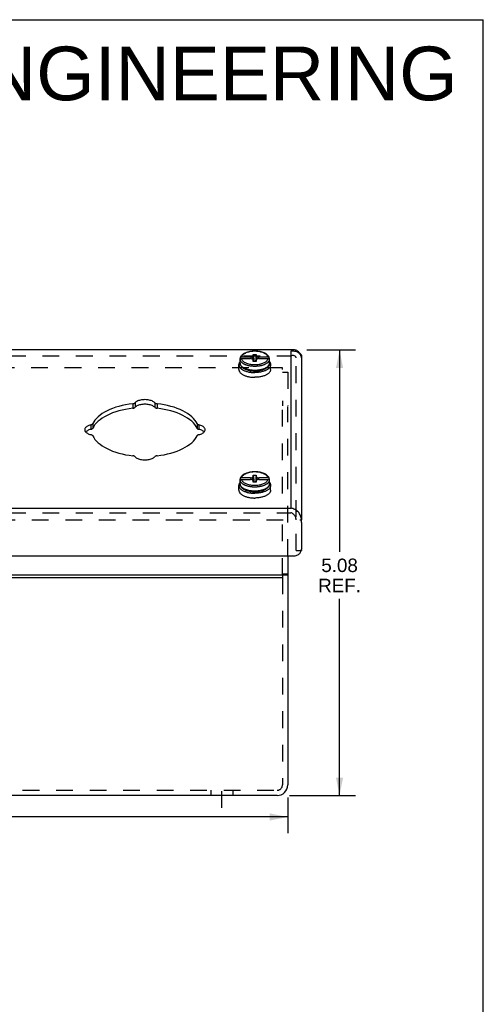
# Model space of a CAD drawing. Header units: inches. Extents: x 0 to 34.7, y 0 to 22.4.
# Tile 7 of 7: x 29.4 to 34.7, y 11.2 to 22.4. Entities that reach past the tile are written whole.
import ezdxf

# ---------------------------------------------------------------- set-up
doc = ezdxf.new("R2010")
doc.units = ezdxf.units.IN
doc.header["$LTSCALE"] = 1.90661
doc.header["$MEASUREMENT"] = 0
doc.linetypes.add('DASHED', pattern=[0.2, 0.1, -0.1])
doc.linetypes.add('HIDDEN', pattern=[0.2, 0.1, -0.1])
doc.layers.get('0').update_dxf_attribs({"linetype": 'CONTINUOUS'})
for name, color, linetype in [('DEFAULT_2', 8, 'HIDDEN'), ('DIMENSIONS', 7, 'CONTINUOUS'), ('DOOR_ASSEMBLY', 7, 'CONTINUOUS')]:
    doc.layers.add(name, color=color, linetype=linetype)
doc.styles.get("Standard").update_dxf_attribs({"font": 'arial.ttf'})
doc.dimstyles.new('DIMSTYLE_1', dxfattribs={"dimtxt": 0.152937, "dimasz": 0.203915, "dimexe": 0.09, "dimexo": 0.07, "dimgap": 0.0375, "dimtad": 0, "dimtih": 1, "dimtoh": 1, "dimzin": 4, "dimdsep": 46, "dimtxsty": 'Standard', "dimblk": '_FILLED', "dimblk1": '_FILLED', "dimblk2": '_FILLED', "dimcen": 0.09, "dimadec": 3, "dimazin": 1, "dimtfac": 1, "dimtdec": 3, "dimtofl": 0, "dimtmove": 0, "dimatfit": 3, "dimldrblk": '_FILLED', "dimfxl": 0, "dimtolj": 1, "dimtzin": 4, "dimarcsym": 0})

# ---------------------------------------------------------------- blocks, each defined once
blk = doc.blocks.new('_FILLED')
at = {"color": 0, "linetype": 'ByBlock'}
blk.add_solid([(0, 0), (-1, 0.2), (-1, -0.2)], dxfattribs=at)
blk = doc.blocks.new('*D18')
at = {"layer": 'DIMENSIONS', "color": 2, "linetype": 'Continuous'}
for p, q in [((32.659, 18.669), (33.213, 18.669)), ((33.03, 18.669), (33.03, 16.368)), ((33.03, 13.594), (33.03, 15.833)), ((32.462, 13.594), (33.213, 13.594))]:
    blk.add_line(p, q, dxfattribs=at)
at = {"layer": 'DIMENSIONS', "color": 2, "linetype": 'Continuous', "xscale": 0.2039154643, "yscale": 0.2039154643, "zscale": 0.2039154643}
for p, rotation in [((33.03, 18.669), 90), ((33.03, 13.594), 270)]:
    blk.add_blockref('_FILLED', p, dxfattribs=dict(at, rotation=rotation))
at = {"layer": 'DIMENSIONS', "color": 2, "linetype": 'Continuous', "insert": (33.03, 16.292), "char_height": 0.1529, "width": 0.48553, "attachment_point": 2, "line_spacing_factor": 0.9}
blk.add_mtext('5.08\\PREF.', dxfattribs=at)
blk = doc.blocks.new('*D19')
at = {"layer": 'DIMENSIONS', "color": 2, "linetype": 'Continuous'}
for p, q in [((22.44, 13.571), (22.44, 13.165)), ((32.44, 13.571), (32.44, 13.165)), ((22.44, 13.349), (26.717, 13.349)), ((32.44, 13.349), (28.162, 13.349))]:
    blk.add_line(p, q, dxfattribs=at)
at = {"layer": 'DIMENSIONS', "color": 2, "linetype": 'Continuous', "xscale": 0.2039154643, "yscale": 0.2039154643, "zscale": 0.2039154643, "rotation": 180}
blk.add_blockref('_FILLED', (22.44, 13.349), dxfattribs=at)
at = {"layer": 'DIMENSIONS', "color": 2, "linetype": 'Continuous', "xscale": 0.2039154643, "yscale": 0.2039154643, "zscale": 0.2039154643}
blk.add_blockref('_FILLED', (32.44, 13.349), dxfattribs=at)
at = {"layer": 'DIMENSIONS', "color": 2, "linetype": 'Continuous', "insert": (27.44, 13.425), "char_height": 0.15294, "width": 1.29229, "attachment_point": 2, "line_spacing_factor": 0.9}
blk.add_mtext('10.00 WIDTH', dxfattribs=at)

msp = doc.modelspace()

# ---------------------------------------------------------------- linework, layer by layer
at = {"color": 7, "linetype": 'Continuous'}
for p, q in [((0, 22.4307), (34.6656, 22.4307)), ((34.6656, 0), (34.6656, 22.4307)), ((32.4397, 16.1167), (32.3797, 16.1167)), ((32.4397, 16.1017), (32.3797, 16.1017))]:
    msp.add_line(p, q, dxfattribs=at)
at = {"color": 3, "linetype": 'Continuous'}
for p, q in [((32.4397, 16.322), (32.4397, 13.7137)), ((22.4997, 16.1079), (32.3797, 16.1079)), ((22.4997, 16.0779), (32.3797, 16.0779)), ((32.3797, 16.1079), (32.3797, 16.0779)), ((32.3197, 13.5937), (22.5597, 13.5937))]:
    msp.add_line(p, q, dxfattribs=at)
at = {"color": 2, "linetype": 'DASHED'}
msp.add_line((31.6897, 13.4515), (31.6897, 13.7976), dxfattribs=at)
at = {"color": 3, "linetype": 'Continuous'}
msp.add_arc((32.3197, 13.7137), 0.12, 270, 360, dxfattribs=at)
at = {"layer": 'DEFAULT_2', "color": 8, "linetype": 'HIDDEN'}
for p, q in [((32.3797, 18.4638), (22.4997, 18.4638)), ((32.3797, 18.4478), (32.3797, 18.4638)), ((32.3797, 18.4162), (32.4397, 18.4162)), ((32.4397, 18.4162), (32.4397, 18.0313)), ((32.3797, 18.0895), (32.3797, 18.0313)), ((32.3797, 17.0324), (32.3797, 18.0238)), ((32.4397, 16.322), (32.4397, 18.0238)), ((32.3797, 16.1079), (32.3797, 16.8155)), ((32.3797, 16.0779), (32.3797, 13.7137)), ((22.5597, 13.6537), (32.3197, 13.6537)), ((31.5647, 13.6537), (31.5647, 13.5937)), ((31.8147, 13.6537), (31.8147, 13.5937))]:
    msp.add_line(p, q, dxfattribs=at)
msp.add_arc((32.3197, 13.7137), 0.06, 270, 360, dxfattribs=at)
at = {"layer": 'DOOR_ASSEMBLY', "color": 3, "linetype": 'Continuous'}
for p, q in [((32.5159, 18.6693), (22.3634, 18.6693)), ((32.4759, 18.6532), (32.4759, 16.867)), ((32.5908, 18.6039), (32.5868, 18.6116)), ((32.5959, 18.5793), (32.5959, 16.7331)), ((22.4034, 16.867), (32.4759, 16.867)), ((32.5959, 16.7031), (32.5959, 16.4)), ((32.5954, 16.3912), (32.5959, 16.4)), ((32.5959, 16.3912), (32.5959, 16.385)), ((22.3734, 16.322), (32.5059, 16.322))]:
    msp.add_line(p, q, dxfattribs=at)
at = {"layer": 'DOOR_ASSEMBLY', "color": 7, "linetype": 'Continuous'}
for p, q in [((32.0482, 18.618), (32.0812, 18.618)), ((32.0482, 18.6015), (32.0482, 18.618)), ((32.0812, 18.618), (32.0812, 18.6015)), ((31.8977, 18.5191), (31.8977, 18.5494)), ((31.8985, 18.5576), (31.8985, 18.5732)), ((31.8985, 18.5411), (31.8985, 18.5567)), ((32.0177, 18.5862), (31.9136, 18.5862)), ((31.9136, 18.5697), (32.0177, 18.5697)), ((32.0177, 18.5862), (32.037, 18.5918)), ((32.037, 18.5641), (32.0177, 18.5697)), ((32.037, 18.5918), (32.0482, 18.6015)), ((32.0482, 18.5545), (32.037, 18.5641)), ((32.0482, 18.538), (32.0482, 18.5545)), ((32.0482, 18.5545), (32.0503, 18.538)), ((32.0812, 18.538), (32.0482, 18.538)), ((32.0812, 18.5545), (32.0791, 18.538)), ((32.0812, 18.6015), (32.0924, 18.5918)), ((32.0924, 18.5641), (32.0812, 18.5545)), ((32.0812, 18.5545), (32.0812, 18.538)), ((32.0924, 18.5918), (32.1117, 18.5862)), ((32.1117, 18.5697), (32.0924, 18.5641)), ((32.2158, 18.5862), (32.1117, 18.5862)), ((32.1117, 18.5697), (32.2158, 18.5697)), ((32.2309, 18.5576), (32.2309, 18.5732)), ((32.2315, 18.5535), (32.2309, 18.5576)), ((32.2309, 18.5411), (32.2309, 18.5567)), ((32.2317, 18.5494), (32.2315, 18.5535)), ((32.2317, 18.5191), (32.2315, 18.5152)), ((32.2317, 18.5191), (32.2317, 18.5494)), ((32.5959, 18.6093), (32.5959, 18.5793)), ((31.8837, 18.4476), (31.8837, 18.5017)), ((32.2457, 18.4476), (32.2457, 18.5017)), ((30.6755, 18.0568), (30.6755, 18.0049)), ((30.7023, 18.0675), (30.7023, 18.0156)), ((30.927, 18.0675), (30.927, 18.0156)), ((30.9539, 18.0568), (30.9539, 18.0049)), ((30.1999, 17.8163), (30.1999, 17.7643)), ((30.2213, 17.8297), (30.2213, 17.7777)), ((31.4081, 17.8297), (31.4081, 17.7777)), ((31.4295, 17.8163), (31.4295, 17.7643)), ((32.1122, 17.2773), (32.0994, 17.279)), ((32.1132, 17.275), (32.1014, 17.2767)), ((31.8977, 17.1441), (31.8977, 17.1744)), ((31.8985, 17.1826), (31.8985, 17.1982)), ((31.8985, 17.1661), (31.8985, 17.1817)), ((32.0177, 17.2112), (31.9136, 17.2112)), ((31.9136, 17.1947), (32.0177, 17.1947)), ((32.0177, 17.2112), (32.037, 17.2168)), ((32.037, 17.1891), (32.0177, 17.1947)), ((32.037, 17.2168), (32.0482, 17.2265)), ((32.0482, 17.1795), (32.037, 17.1891)), ((32.0482, 17.243), (32.0812, 17.243)), ((32.0482, 17.2265), (32.0482, 17.243)), ((32.0482, 17.163), (32.0482, 17.1795)), ((32.0482, 17.1795), (32.0503, 17.163)), ((32.0812, 17.163), (32.0482, 17.163)), ((32.0812, 17.1795), (32.0791, 17.163)), ((32.0812, 17.243), (32.0812, 17.2265)), ((32.0812, 17.2265), (32.0924, 17.2168)), ((32.0924, 17.1891), (32.0812, 17.1795)), ((32.0812, 17.1795), (32.0812, 17.163)), ((32.0924, 17.2168), (32.1117, 17.2112)), ((32.1117, 17.1947), (32.0924, 17.1891)), ((32.2158, 17.2112), (32.1117, 17.2112)), ((32.1117, 17.1947), (32.2158, 17.1947)), ((32.2309, 17.1826), (32.2309, 17.1982)), ((32.2315, 17.1785), (32.2309, 17.1826)), ((32.2309, 17.1661), (32.2309, 17.1817)), ((32.2317, 17.1744), (32.2315, 17.1785)), ((32.2317, 17.1441), (32.2317, 17.1744)), ((31.8837, 17.0726), (31.8837, 17.1267)), ((32.2317, 17.1441), (32.2315, 17.1402)), ((32.2457, 17.0726), (32.2457, 17.1267)), ((32.5959, 16.7031), (32.5959, 16.7331))]:
    msp.add_line(p, q, dxfattribs=at)
at = {"layer": 'DOOR_ASSEMBLY', "color": 8, "linetype": 'HIDDEN'}
for p, q in [((22.4034, 18.6013), (32.4759, 18.6013)), ((32.5359, 16.385), (32.5359, 18.5793)), ((22.2834, 16.7331), (32.5959, 16.7331)), ((22.4034, 16.815), (32.4759, 16.815)), ((32.5359, 16.385), (32.5959, 16.385))]:
    msp.add_line(p, q, dxfattribs=at)
at = {"layer": 'DOOR_ASSEMBLY', "color": 7, "linetype": 'Continuous'}
for points in [[(32.2307, 18.5754), (32.2297, 18.5792), (32.2273, 18.5864), (32.2237, 18.5935), (32.2191, 18.6005), (32.2135, 18.6072), (32.2067, 18.6138), (32.199, 18.62), (32.1904, 18.6258), (32.1809, 18.6311), (32.1708, 18.6359), (32.1601, 18.6402), (32.1488, 18.644), (32.137, 18.6473), (32.1248, 18.6501), (32.1122, 18.6523), (32.0994, 18.654), (32.0864, 18.6552), (32.0733, 18.6558), (32.0602, 18.6559), (32.0471, 18.6555), (32.034, 18.6545), (32.0212, 18.6529), (32.0086, 18.6509), (31.9963, 18.6483), (31.9845, 18.6452), (31.9731, 18.6416), (31.9622, 18.6374), (31.9519, 18.6328), (31.9423, 18.6277), (31.9335, 18.6222), (31.9255, 18.6162), (31.9185, 18.6099), (31.9125, 18.6033), (31.9075, 18.5965), (31.9035, 18.5895), (31.9006, 18.5825), (31.8987, 18.5754)], [(32.2158, 18.5862), (32.2139, 18.5923), (32.2111, 18.5983), (32.2073, 18.6042), (32.2026, 18.6099), (32.197, 18.6154), (32.1905, 18.6206), (32.1831, 18.6256), (32.175, 18.6302), (32.1662, 18.6345), (32.1567, 18.6385), (32.1465, 18.642), (32.1359, 18.6451), (32.1247, 18.6478), (32.1132, 18.65), (32.1014, 18.6517), (32.0893, 18.653), (32.077, 18.6537), (32.0647, 18.654), (32.0524, 18.6537), (32.0401, 18.653), (32.028, 18.6517), (32.0162, 18.65), (32.0046, 18.6478), (31.9935, 18.6451), (31.9828, 18.642), (31.9727, 18.6385), (31.9632, 18.6345), (31.9544, 18.6302), (31.9462, 18.6256), (31.9389, 18.6206), (31.9324, 18.6154), (31.9268, 18.6099), (31.922, 18.6042), (31.9182, 18.5983), (31.9154, 18.5923), (31.9136, 18.5862)], [(32.0482, 18.618), (32.0504, 18.592), (32.0528, 18.5659), (32.0555, 18.5395), (32.0556, 18.538)], [(32.0812, 18.618), (32.079, 18.592), (32.0765, 18.5659), (32.0739, 18.5395), (32.0737, 18.538)], [(31.8977, 18.5366), (31.8965, 18.5352), (31.8932, 18.5306), (31.8903, 18.526), (31.8879, 18.5212), (31.8861, 18.5164), (31.8847, 18.5115), (31.884, 18.5066), (31.8837, 18.5017)], [(31.8985, 18.5576), (31.8979, 18.5535), (31.8977, 18.5494)], [(31.8977, 18.5494), (31.8979, 18.5452), (31.8985, 18.5411)], [(32.0647, 18.4356), (32.0565, 18.4357), (32.0486, 18.4359), (32.041, 18.4364), (32.0335, 18.437), (32.0263, 18.4378), (32.0192, 18.4387), (32.0124, 18.4398), (32.0057, 18.4409), (31.9991, 18.4423), (31.9927, 18.4437), (31.9864, 18.4453), (31.9802, 18.447), (31.9742, 18.4489), (31.9683, 18.4509), (31.9626, 18.453), (31.9571, 18.4552), (31.9518, 18.4575), (31.9467, 18.46), (31.9418, 18.4625), (31.9371, 18.4652), (31.9326, 18.468), (31.9284, 18.4708), (31.9244, 18.4737), (31.9207, 18.4768), (31.9173, 18.4798), (31.9141, 18.483), (31.9112, 18.4862), (31.9086, 18.4894), (31.9061, 18.4928), (31.904, 18.4963), (31.9021, 18.4999), (31.9006, 18.5036), (31.8993, 18.5074), (31.8984, 18.5113), (31.8979, 18.5152), (31.8977, 18.5191)], [(31.8977, 18.5191), (31.8981, 18.5121), (31.8996, 18.5051), (31.9019, 18.4981), (31.9053, 18.4911), (31.9097, 18.4842), (31.9152, 18.4775), (31.9217, 18.471), (31.9292, 18.4649), (31.9376, 18.4592), (31.9467, 18.4539), (31.9566, 18.449), (31.967, 18.4447), (31.978, 18.4408), (31.9895, 18.4375), (32.0014, 18.4346), (32.0136, 18.4323), (32.0262, 18.4304), (32.0389, 18.4291), (32.0518, 18.4283), (32.0647, 18.4281)], [(31.8987, 18.5754), (31.8986, 18.5745), (31.8985, 18.5732)], [(31.8985, 18.5567), (31.8986, 18.558), (31.8988, 18.5592), (31.8992, 18.5605), (31.8997, 18.5617), (31.9003, 18.5628), (31.901, 18.5639), (31.9019, 18.565), (31.9029, 18.5659), (31.904, 18.5668), (31.9052, 18.5675), (31.9065, 18.5682), (31.9078, 18.5687), (31.9092, 18.5691), (31.9107, 18.5695), (31.9121, 18.5696), (31.9136, 18.5697)], [(31.9573, 18.501), (31.952, 18.5033), (31.9469, 18.5058), (31.942, 18.5083), (31.9374, 18.5109), (31.9329, 18.5137), (31.9287, 18.5165), (31.9247, 18.5194), (31.921, 18.5224), (31.9175, 18.5255), (31.9144, 18.5286), (31.9114, 18.5318), (31.9088, 18.535), (31.9064, 18.5384), (31.9042, 18.5419), (31.9023, 18.5454), (31.9007, 18.5491), (31.8994, 18.5529), (31.8985, 18.5567)], [(31.9136, 18.5862), (31.9121, 18.5861), (31.9107, 18.586), (31.9092, 18.5856), (31.9078, 18.5852), (31.9065, 18.5847), (31.9052, 18.584), (31.904, 18.5833), (31.9029, 18.5824), (31.9019, 18.5815), (31.9011, 18.5804), (31.9003, 18.5793), (31.8997, 18.5782), (31.8992, 18.577), (31.8988, 18.5757), (31.8987, 18.5754)], [(31.9136, 18.5697), (31.9154, 18.5636), (31.9182, 18.5576), (31.922, 18.5517), (31.9268, 18.546), (31.9324, 18.5405), (31.9389, 18.5353), (31.9462, 18.5303), (31.9544, 18.5257), (31.9632, 18.5214), (31.9727, 18.5174), (31.9828, 18.5139), (31.9935, 18.5108), (32.0046, 18.5081), (32.0162, 18.5059), (32.028, 18.5042), (32.0401, 18.503), (32.0524, 18.5022), (32.0647, 18.502), (32.077, 18.5022), (32.0893, 18.503), (32.1014, 18.5042), (32.1132, 18.5059), (32.1247, 18.5081), (32.1359, 18.5108), (32.1465, 18.5139), (32.1567, 18.5174), (32.1662, 18.5214), (32.175, 18.5257), (32.1831, 18.5303), (32.1905, 18.5353), (32.197, 18.5405), (32.2026, 18.546), (32.2073, 18.5517), (32.2111, 18.5576), (32.2139, 18.5636), (32.2158, 18.5697)], [(32.0271, 18.567), (32.0249, 18.5714), (32.0225, 18.5762), (32.0201, 18.5811), (32.0177, 18.5862)], [(32.037, 18.5918), (32.0407, 18.5694), (32.0426, 18.5593)], [(32.0482, 18.6015), (32.0504, 18.5777), (32.0528, 18.554), (32.0546, 18.538)], [(32.0647, 18.4281), (32.0777, 18.4283), (32.0906, 18.4291), (32.1034, 18.4304), (32.1159, 18.4323), (32.1282, 18.4346), (32.1401, 18.4375), (32.1516, 18.4409), (32.1626, 18.4448), (32.173, 18.4491), (32.1828, 18.454), (32.192, 18.4593), (32.2003, 18.465), (32.2077, 18.4711), (32.2142, 18.4776), (32.2197, 18.4843), (32.2241, 18.4911), (32.2274, 18.4981), (32.2298, 18.5051), (32.2312, 18.5121), (32.2317, 18.5191)], [(32.2315, 18.5152), (32.231, 18.5113), (32.2301, 18.5074), (32.2288, 18.5036), (32.2273, 18.4999), (32.2254, 18.4963), (32.2232, 18.4928), (32.2208, 18.4895), (32.2182, 18.4862), (32.2153, 18.483), (32.2121, 18.4799), (32.2087, 18.4768), (32.205, 18.4738), (32.201, 18.4708), (32.1968, 18.468), (32.1923, 18.4652), (32.1877, 18.4626), (32.1828, 18.46), (32.1777, 18.4576), (32.1723, 18.4552), (32.1668, 18.453), (32.1611, 18.4509), (32.1553, 18.4489), (32.1492, 18.4471), (32.1431, 18.4453), (32.1368, 18.4437), (32.1303, 18.4423), (32.1238, 18.441), (32.1171, 18.4398), (32.1102, 18.4387), (32.1031, 18.4378), (32.0959, 18.437), (32.0885, 18.4364), (32.0808, 18.4359), (32.0728, 18.4357), (32.0647, 18.4356)], [(32.0812, 18.6015), (32.079, 18.5777), (32.0765, 18.554), (32.0748, 18.538)], [(32.0924, 18.5918), (32.0886, 18.5694), (32.0868, 18.5593)], [(32.1117, 18.5862), (32.1093, 18.5811), (32.1069, 18.5762), (32.1045, 18.5714), (32.1022, 18.567)], [(32.2309, 18.5567), (32.2299, 18.5529), (32.2287, 18.5491), (32.2271, 18.5454), (32.2252, 18.5419), (32.223, 18.5384), (32.2206, 18.535), (32.2179, 18.5318), (32.215, 18.5286), (32.2118, 18.5255), (32.2084, 18.5224), (32.2047, 18.5194), (32.2007, 18.5165), (32.1965, 18.5137), (32.192, 18.5109), (32.1873, 18.5083), (32.1824, 18.5057), (32.1773, 18.5033)], [(32.2307, 18.5754), (32.2306, 18.5757), (32.2302, 18.577), (32.2297, 18.5782), (32.2291, 18.5793), (32.2283, 18.5804), (32.2274, 18.5815), (32.2265, 18.5824), (32.2254, 18.5833), (32.2242, 18.584), (32.2229, 18.5847), (32.2216, 18.5852), (32.2202, 18.5856), (32.2187, 18.586), (32.2173, 18.5861), (32.2158, 18.5862)], [(32.2158, 18.5697), (32.2173, 18.5696), (32.2187, 18.5695), (32.2202, 18.5691), (32.2215, 18.5687), (32.2229, 18.5682), (32.2242, 18.5675), (32.2253, 18.5668), (32.2264, 18.5659), (32.2274, 18.565), (32.2283, 18.5639), (32.2291, 18.5628), (32.2297, 18.5617), (32.2302, 18.5605), (32.2306, 18.5592), (32.2308, 18.558), (32.2309, 18.5567)], [(32.2309, 18.5732), (32.2308, 18.5745), (32.2307, 18.5754)], [(32.2309, 18.5411), (32.2315, 18.5452), (32.2317, 18.5494)], [(32.2317, 18.5366), (32.2328, 18.5352), (32.2362, 18.5306), (32.2391, 18.526), (32.2415, 18.5212), (32.2433, 18.5164), (32.2446, 18.5115), (32.2454, 18.5066), (32.2457, 18.5017)], [(31.8837, 18.5017), (31.884, 18.4968), (31.8847, 18.492), (31.8861, 18.4871), (31.8879, 18.4823), (31.8903, 18.4775), (31.8932, 18.4728), (31.8965, 18.4682), (31.9004, 18.4637), (31.9048, 18.4593), (31.9096, 18.4551), (31.9149, 18.451), (31.9206, 18.447), (31.9267, 18.4432)], [(31.8837, 18.4476), (31.884, 18.4427), (31.8847, 18.4378), (31.8861, 18.433), (31.8879, 18.4282), (31.8903, 18.4234), (31.8932, 18.4187), (31.8965, 18.4141), (31.9004, 18.4096), (31.9048, 18.4052), (31.9096, 18.401), (31.9149, 18.3968), (31.9206, 18.3928), (31.9267, 18.389), (31.9333, 18.3854), (31.9402, 18.3819), (31.9475, 18.3786), (31.9552, 18.3756), (31.9631, 18.3727), (31.9714, 18.3701), (31.9799, 18.3677), (31.9887, 18.3655), (31.9977, 18.3635), (32.0069, 18.3619), (32.0163, 18.3604), (32.0258, 18.3592), (32.0354, 18.3583), (32.0451, 18.3576), (32.0549, 18.3572), (32.0647, 18.3571)], [(31.9267, 18.4432), (31.9333, 18.4395), (31.9402, 18.436), (31.9475, 18.4328), (31.9552, 18.4297), (31.9631, 18.4268), (31.9714, 18.4242), (31.9799, 18.4218), (31.9887, 18.4196), (31.9977, 18.4177), (32.0069, 18.416), (32.0163, 18.4145), (32.0258, 18.4134), (32.0354, 18.4124), (32.0451, 18.4118), (32.0549, 18.4114), (32.0647, 18.4112)], [(32.0647, 18.4815), (32.0566, 18.4816), (32.0487, 18.4818), (32.041, 18.4823), (32.0336, 18.4829), (32.0264, 18.4837), (32.0193, 18.4846), (32.0125, 18.4856), (32.0058, 18.4868), (31.9992, 18.4881), (31.9928, 18.4896), (31.9866, 18.4912), (31.9804, 18.4929), (31.9744, 18.4947), (31.9685, 18.4967), (31.9628, 18.4988), (31.9573, 18.501)], [(32.1773, 18.5033), (32.172, 18.501), (32.1665, 18.4988), (32.1608, 18.4967), (32.155, 18.4947), (32.149, 18.4929), (32.1428, 18.4912), (32.1365, 18.4896), (32.1301, 18.4881), (32.1236, 18.4868), (32.1169, 18.4856), (32.11, 18.4846), (32.103, 18.4837), (32.0958, 18.4829), (32.0884, 18.4823), (32.0807, 18.4818), (32.0728, 18.4816), (32.0647, 18.4815)], [(32.2457, 18.4476), (32.2454, 18.4427), (32.2446, 18.4378), (32.2433, 18.433), (32.2415, 18.4282), (32.2391, 18.4234), (32.2362, 18.4187), (32.2328, 18.4141), (32.229, 18.4096), (32.2246, 18.4052), (32.2198, 18.401), (32.2145, 18.3968), (32.2088, 18.3928), (32.2026, 18.389), (32.1961, 18.3854), (32.1892, 18.3819), (32.1819, 18.3786), (32.1742, 18.3756), (32.1663, 18.3727), (32.158, 18.3701), (32.1495, 18.3677), (32.1407, 18.3655), (32.1317, 18.3635), (32.1225, 18.3619), (32.1131, 18.3604), (32.1036, 18.3592), (32.094, 18.3583), (32.0843, 18.3576), (32.0745, 18.3572), (32.0647, 18.3571)], [(32.2026, 18.4432), (32.1961, 18.4395), (32.1892, 18.436), (32.1819, 18.4328), (32.1742, 18.4297), (32.1663, 18.4268), (32.158, 18.4242), (32.1495, 18.4218), (32.1407, 18.4196), (32.1317, 18.4177), (32.1225, 18.416), (32.1131, 18.4145), (32.1036, 18.4134), (32.094, 18.4124), (32.0843, 18.4118), (32.0745, 18.4114), (32.0647, 18.4112)], [(32.2457, 18.5017), (32.2454, 18.4968), (32.2446, 18.492), (32.2433, 18.4871), (32.2415, 18.4823), (32.2391, 18.4775), (32.2362, 18.4728), (32.2328, 18.4682), (32.229, 18.4637), (32.2246, 18.4593), (32.2198, 18.4551), (32.2145, 18.451), (32.2088, 18.447), (32.2026, 18.4432)], [(30.6755, 18.0049), (30.6346, 17.9993), (30.5948, 17.9924), (30.5559, 17.9841), (30.5183, 17.9744), (30.4821, 17.9635), (30.4475, 17.9514), (30.4146, 17.9381), (30.3837, 17.9236), (30.3549, 17.9082), (30.3282, 17.8918), (30.304, 17.8745), (30.2821, 17.8564), (30.2629, 17.8375), (30.2462, 17.8181), (30.2324, 17.7982), (30.2213, 17.7777)], [(30.6755, 18.0049), (30.6798, 18.0055), (30.6839, 18.0063), (30.6877, 18.0074), (30.6913, 18.0087), (30.6946, 18.0102), (30.6976, 18.0118), (30.7002, 18.0136), (30.7023, 18.0156)], [(30.927, 18.0156), (30.9209, 18.0211), (30.9137, 18.0263), (30.9054, 18.0311), (30.8962, 18.0355), (30.8862, 18.0394), (30.8755, 18.0428), (30.8641, 18.0456), (30.8522, 18.0478), (30.8399, 18.0494), (30.8274, 18.0503), (30.8147, 18.0507), (30.802, 18.0503), (30.7895, 18.0494), (30.7772, 18.0478), (30.7653, 18.0456), (30.7539, 18.0428), (30.7432, 18.0394), (30.7331, 18.0355), (30.724, 18.0311), (30.7157, 18.0263), (30.7085, 18.0211), (30.7023, 18.0156)], [(30.927, 18.0156), (30.9292, 18.0136), (30.9318, 18.0118), (30.9347, 18.0102), (30.938, 18.0087), (30.9416, 18.0074), (30.9455, 18.0063), (30.9496, 18.0055), (30.9539, 18.0049)], [(31.4081, 17.7777), (31.397, 17.7982), (31.3831, 17.8181), (31.3665, 17.8375), (31.3473, 17.8564), (31.3254, 17.8745), (31.3011, 17.8918), (31.2745, 17.9082), (31.2457, 17.9236), (31.2148, 17.9381), (31.1819, 17.9514), (31.1473, 17.9635), (31.1111, 17.9744), (31.0735, 17.9841), (31.0346, 17.9924), (30.9947, 17.9993), (30.9539, 18.0049)], [(30.1999, 17.7643), (30.1887, 17.7612), (30.1784, 17.7576), (30.1687, 17.7535), (30.16, 17.7489), (30.1522, 17.7439), (30.1455, 17.7385), (30.1411, 17.7341)], [(30.1999, 17.7643), (30.2038, 17.7654), (30.2074, 17.7667), (30.2107, 17.7682), (30.2136, 17.7698), (30.2162, 17.7716), (30.2183, 17.7736), (30.22, 17.7756), (30.2213, 17.7777)], [(31.4081, 17.7777), (31.4093, 17.7756), (31.411, 17.7736), (31.4132, 17.7716), (31.4158, 17.7698), (31.4187, 17.7682), (31.422, 17.7667), (31.4256, 17.7654), (31.4295, 17.7643)], [(31.4882, 17.7341), (31.4839, 17.7385), (31.4772, 17.7439), (31.4694, 17.7489), (31.4607, 17.7535), (31.451, 17.7576), (31.4407, 17.7612), (31.4295, 17.7643)], [(32.0994, 17.279), (32.0864, 17.2802), (32.0733, 17.2808), (32.0602, 17.2809), (32.0471, 17.2805), (32.034, 17.2795), (32.0212, 17.2779), (32.0086, 17.2759), (31.9963, 17.2733), (31.9845, 17.2702), (31.9731, 17.2666), (31.9622, 17.2624), (31.9519, 17.2578), (31.9423, 17.2527), (31.9335, 17.2472), (31.9255, 17.2412), (31.9185, 17.2349), (31.9125, 17.2283), (31.9075, 17.2215), (31.9035, 17.2145), (31.9006, 17.2075), (31.8987, 17.2004)], [(32.1014, 17.2767), (32.0893, 17.278), (32.077, 17.2787), (32.0647, 17.279), (32.0524, 17.2787), (32.0401, 17.278), (32.028, 17.2767), (32.0162, 17.275), (32.0046, 17.2728), (31.9935, 17.2701), (31.9828, 17.267), (31.9727, 17.2635), (31.9632, 17.2595), (31.9544, 17.2552), (31.9462, 17.2506), (31.9389, 17.2456), (31.9324, 17.2404), (31.9268, 17.2349), (31.922, 17.2292), (31.9182, 17.2233), (31.9154, 17.2173), (31.9136, 17.2112)], [(32.2307, 17.2004), (32.2297, 17.2042), (32.2273, 17.2114), (32.2237, 17.2185), (32.2191, 17.2255), (32.2135, 17.2322), (32.2067, 17.2388), (32.199, 17.245), (32.1904, 17.2508), (32.1809, 17.2561), (32.1708, 17.2609), (32.1601, 17.2652), (32.1488, 17.269), (32.137, 17.2723), (32.1248, 17.2751), (32.1122, 17.2773)], [(32.2158, 17.2112), (32.2139, 17.2173), (32.2111, 17.2233), (32.2073, 17.2292), (32.2026, 17.2349), (32.197, 17.2404), (32.1905, 17.2456), (32.1831, 17.2506), (32.175, 17.2552), (32.1662, 17.2595), (32.1567, 17.2635), (32.1465, 17.267), (32.1359, 17.2701), (32.1247, 17.2728), (32.1132, 17.275)], [(31.8977, 17.1616), (31.8965, 17.1602), (31.8932, 17.1556), (31.8903, 17.151), (31.8879, 17.1462), (31.8861, 17.1414), (31.8847, 17.1365), (31.884, 17.1316), (31.8837, 17.1267)], [(31.8985, 17.1826), (31.8979, 17.1785), (31.8977, 17.1744)], [(31.8977, 17.1744), (31.8979, 17.1702), (31.8985, 17.1661)], [(31.8987, 17.2004), (31.8986, 17.1995), (31.8985, 17.1982)], [(31.8985, 17.1817), (31.8986, 17.183), (31.8988, 17.1842), (31.8992, 17.1855), (31.8997, 17.1867), (31.9003, 17.1878), (31.901, 17.1889), (31.9019, 17.19), (31.9029, 17.1909), (31.904, 17.1918), (31.9052, 17.1925), (31.9065, 17.1932), (31.9078, 17.1937), (31.9092, 17.1941), (31.9107, 17.1945), (31.9121, 17.1946), (31.9136, 17.1947)], [(31.9573, 17.126), (31.952, 17.1283), (31.9469, 17.1308), (31.942, 17.1333), (31.9374, 17.1359), (31.9329, 17.1387), (31.9287, 17.1415), (31.9247, 17.1444), (31.921, 17.1474), (31.9175, 17.1505), (31.9144, 17.1536), (31.9114, 17.1568), (31.9088, 17.16), (31.9064, 17.1634), (31.9042, 17.1669), (31.9023, 17.1704), (31.9007, 17.1741), (31.8994, 17.1779), (31.8985, 17.1817)], [(31.9136, 17.2112), (31.9121, 17.2111), (31.9107, 17.211), (31.9092, 17.2106), (31.9078, 17.2102), (31.9065, 17.2097), (31.9052, 17.209), (31.904, 17.2083), (31.9029, 17.2074), (31.9019, 17.2065), (31.9011, 17.2054), (31.9003, 17.2043), (31.8997, 17.2032), (31.8992, 17.202), (31.8988, 17.2007), (31.8987, 17.2004)], [(31.9136, 17.1947), (31.9154, 17.1886), (31.9182, 17.1826), (31.922, 17.1767), (31.9268, 17.171), (31.9324, 17.1655), (31.9389, 17.1603), (31.9462, 17.1553), (31.9544, 17.1507), (31.9632, 17.1464), (31.9727, 17.1424), (31.9828, 17.1389), (31.9935, 17.1358), (32.0046, 17.1331), (32.0162, 17.1309), (32.028, 17.1292), (32.0401, 17.128), (32.0524, 17.1272), (32.0647, 17.127), (32.077, 17.1272), (32.0893, 17.128), (32.1014, 17.1292), (32.1132, 17.1309), (32.1247, 17.1331), (32.1359, 17.1358), (32.1465, 17.1389), (32.1567, 17.1424), (32.1662, 17.1464), (32.175, 17.1507), (32.1831, 17.1553), (32.1905, 17.1603), (32.197, 17.1655), (32.2026, 17.171), (32.2073, 17.1767), (32.2111, 17.1826), (32.2139, 17.1886), (32.2158, 17.1947)], [(32.0271, 17.192), (32.0249, 17.1964), (32.0225, 17.2012), (32.0201, 17.2061), (32.0177, 17.2112)], [(32.037, 17.2168), (32.0407, 17.1944), (32.0426, 17.1843)], [(32.0482, 17.243), (32.0504, 17.217), (32.0528, 17.1909), (32.0555, 17.1645), (32.0556, 17.163)], [(32.0482, 17.2265), (32.0504, 17.2027), (32.0528, 17.179), (32.0546, 17.163)], [(32.0812, 17.243), (32.079, 17.217), (32.0765, 17.1909), (32.0739, 17.1645), (32.0737, 17.163)], [(32.0812, 17.2265), (32.079, 17.2027), (32.0765, 17.179), (32.0748, 17.163)], [(32.0924, 17.2168), (32.0886, 17.1944), (32.0868, 17.1843)], [(32.1117, 17.2112), (32.1093, 17.2061), (32.1069, 17.2012), (32.1045, 17.1964), (32.1022, 17.192)], [(32.2309, 17.1817), (32.2299, 17.1779), (32.2287, 17.1741), (32.2271, 17.1704), (32.2252, 17.1669), (32.223, 17.1634), (32.2206, 17.16), (32.2179, 17.1568), (32.215, 17.1536), (32.2118, 17.1505), (32.2084, 17.1474), (32.2047, 17.1444), (32.2007, 17.1415), (32.1965, 17.1387), (32.192, 17.1359), (32.1873, 17.1333), (32.1824, 17.1307), (32.1773, 17.1283)], [(32.2307, 17.2004), (32.2306, 17.2007), (32.2302, 17.202), (32.2297, 17.2032), (32.2291, 17.2043), (32.2283, 17.2054), (32.2274, 17.2065), (32.2265, 17.2074), (32.2254, 17.2083), (32.2242, 17.209), (32.2229, 17.2097), (32.2216, 17.2102), (32.2202, 17.2106), (32.2187, 17.211), (32.2173, 17.2111), (32.2158, 17.2112)], [(32.2158, 17.1947), (32.2173, 17.1946), (32.2187, 17.1945), (32.2202, 17.1941), (32.2215, 17.1937), (32.2229, 17.1932), (32.2242, 17.1925), (32.2253, 17.1918), (32.2264, 17.1909), (32.2274, 17.19), (32.2283, 17.1889), (32.2291, 17.1878), (32.2297, 17.1867), (32.2302, 17.1855), (32.2306, 17.1842), (32.2308, 17.183), (32.2309, 17.1817)], [(32.2309, 17.1982), (32.2308, 17.1995), (32.2307, 17.2004)], [(32.2309, 17.1661), (32.2315, 17.1702), (32.2317, 17.1744)], [(32.2317, 17.1616), (32.2328, 17.1602), (32.2362, 17.1556), (32.2391, 17.151), (32.2415, 17.1462), (32.2433, 17.1414), (32.2446, 17.1365), (32.2454, 17.1316), (32.2457, 17.1267)], [(31.8837, 17.1267), (31.884, 17.1218), (31.8847, 17.117), (31.8861, 17.1121), (31.8879, 17.1073), (31.8903, 17.1025), (31.8932, 17.0978), (31.8965, 17.0932), (31.9004, 17.0887), (31.9048, 17.0843), (31.9096, 17.0801), (31.9149, 17.076), (31.9206, 17.072), (31.9267, 17.0682)], [(31.8837, 17.0726), (31.884, 17.0677), (31.8847, 17.0628), (31.8861, 17.058), (31.8879, 17.0532), (31.8903, 17.0484), (31.8932, 17.0437), (31.8965, 17.0391), (31.9004, 17.0346), (31.9048, 17.0302), (31.9096, 17.026), (31.9149, 17.0218), (31.9206, 17.0178), (31.9267, 17.014), (31.9333, 17.0104), (31.9402, 17.0069), (31.9475, 17.0036), (31.9552, 17.0006), (31.9631, 16.9977), (31.9714, 16.9951), (31.9799, 16.9927), (31.9887, 16.9905), (31.9977, 16.9885), (32.0069, 16.9869), (32.0163, 16.9854), (32.0258, 16.9842), (32.0354, 16.9833), (32.0451, 16.9826), (32.0549, 16.9822), (32.0647, 16.9821)], [(32.0647, 17.0606), (32.0565, 17.0607), (32.0486, 17.0609), (32.041, 17.0614), (32.0335, 17.062), (32.0263, 17.0628), (32.0192, 17.0637), (32.0124, 17.0648), (32.0057, 17.0659), (31.9991, 17.0673), (31.9927, 17.0687), (31.9864, 17.0703), (31.9802, 17.072), (31.9742, 17.0739), (31.9683, 17.0759), (31.9626, 17.078), (31.9571, 17.0802), (31.9518, 17.0825), (31.9467, 17.085), (31.9418, 17.0875), (31.9371, 17.0902), (31.9326, 17.093), (31.9284, 17.0958), (31.9244, 17.0987), (31.9207, 17.1018), (31.9173, 17.1048), (31.9141, 17.108), (31.9112, 17.1112), (31.9086, 17.1144), (31.9061, 17.1178), (31.904, 17.1213), (31.9021, 17.1249), (31.9006, 17.1286), (31.8993, 17.1324), (31.8984, 17.1363), (31.8979, 17.1402), (31.8977, 17.1441)], [(31.8977, 17.1441), (31.8981, 17.1371), (31.8996, 17.1301), (31.9019, 17.1231), (31.9053, 17.1161), (31.9097, 17.1092), (31.9152, 17.1025), (31.9217, 17.096), (31.9292, 17.0899), (31.9376, 17.0842), (31.9467, 17.0789), (31.9566, 17.074), (31.967, 17.0697), (31.978, 17.0658), (31.9895, 17.0625), (32.0014, 17.0596), (32.0136, 17.0573), (32.0262, 17.0554), (32.0389, 17.0541), (32.0518, 17.0533), (32.0647, 17.0531)], [(31.9267, 17.0682), (31.9333, 17.0645), (31.9402, 17.061), (31.9475, 17.0578), (31.9552, 17.0547), (31.9631, 17.0518), (31.9714, 17.0492), (31.9799, 17.0468), (31.9887, 17.0446), (31.9977, 17.0427), (32.0069, 17.041), (32.0163, 17.0395), (32.0258, 17.0384), (32.0354, 17.0374), (32.0451, 17.0368), (32.0549, 17.0364), (32.0647, 17.0362)], [(32.0647, 17.1065), (32.0566, 17.1066), (32.0487, 17.1068), (32.041, 17.1073), (32.0336, 17.1079), (32.0264, 17.1087), (32.0193, 17.1096), (32.0125, 17.1106), (32.0058, 17.1118), (31.9992, 17.1131), (31.9928, 17.1146), (31.9866, 17.1162), (31.9804, 17.1179), (31.9744, 17.1197), (31.9685, 17.1217), (31.9628, 17.1238), (31.9573, 17.126)], [(32.0647, 17.0531), (32.0777, 17.0533), (32.0906, 17.0541), (32.1034, 17.0554), (32.1159, 17.0573), (32.1282, 17.0596), (32.1401, 17.0625), (32.1516, 17.0659), (32.1626, 17.0698), (32.173, 17.0741), (32.1828, 17.079), (32.192, 17.0843), (32.2003, 17.09), (32.2077, 17.0961), (32.2142, 17.1026), (32.2197, 17.1093), (32.2241, 17.1161), (32.2274, 17.1231), (32.2298, 17.1301), (32.2312, 17.1371), (32.2317, 17.1441)], [(32.2315, 17.1402), (32.231, 17.1363), (32.2301, 17.1324), (32.2288, 17.1286), (32.2273, 17.1249), (32.2254, 17.1213), (32.2232, 17.1178), (32.2208, 17.1145), (32.2182, 17.1112), (32.2153, 17.108), (32.2121, 17.1049), (32.2087, 17.1018), (32.205, 17.0988), (32.201, 17.0958), (32.1968, 17.093), (32.1923, 17.0902), (32.1877, 17.0876), (32.1828, 17.085), (32.1777, 17.0826), (32.1723, 17.0802), (32.1668, 17.078), (32.1611, 17.0759), (32.1553, 17.0739), (32.1492, 17.0721), (32.1431, 17.0703), (32.1368, 17.0687), (32.1303, 17.0673), (32.1238, 17.066), (32.1171, 17.0648), (32.1102, 17.0637), (32.1031, 17.0628), (32.0959, 17.062), (32.0885, 17.0614), (32.0808, 17.0609), (32.0728, 17.0607), (32.0647, 17.0606)], [(32.1773, 17.1283), (32.172, 17.126), (32.1665, 17.1238), (32.1608, 17.1217), (32.155, 17.1197), (32.149, 17.1179), (32.1428, 17.1162), (32.1365, 17.1146), (32.1301, 17.1131), (32.1236, 17.1118), (32.1169, 17.1106), (32.11, 17.1096), (32.103, 17.1087), (32.0958, 17.1079), (32.0884, 17.1073), (32.0807, 17.1068), (32.0728, 17.1066), (32.0647, 17.1065)], [(32.2457, 17.0726), (32.2454, 17.0677), (32.2446, 17.0628), (32.2433, 17.058), (32.2415, 17.0532), (32.2391, 17.0484), (32.2362, 17.0437), (32.2328, 17.0391), (32.229, 17.0346), (32.2246, 17.0302), (32.2198, 17.026), (32.2145, 17.0218), (32.2088, 17.0178), (32.2026, 17.014), (32.1961, 17.0104), (32.1892, 17.0069), (32.1819, 17.0036), (32.1742, 17.0006), (32.1663, 16.9977), (32.158, 16.9951), (32.1495, 16.9927), (32.1407, 16.9905), (32.1317, 16.9885), (32.1225, 16.9869), (32.1131, 16.9854), (32.1036, 16.9842), (32.094, 16.9833), (32.0843, 16.9826), (32.0745, 16.9822), (32.0647, 16.9821)], [(32.2026, 17.0682), (32.1961, 17.0645), (32.1892, 17.061), (32.1819, 17.0578), (32.1742, 17.0547), (32.1663, 17.0518), (32.158, 17.0492), (32.1495, 17.0468), (32.1407, 17.0446), (32.1317, 17.0427), (32.1225, 17.041), (32.1131, 17.0395), (32.1036, 17.0384), (32.094, 17.0374), (32.0843, 17.0368), (32.0745, 17.0364), (32.0647, 17.0362)], [(32.2433, 17.1121), (32.2415, 17.1073), (32.2391, 17.1025), (32.2362, 17.0978), (32.2328, 17.0932), (32.229, 17.0887), (32.2246, 17.0843), (32.2198, 17.0801), (32.2145, 17.076), (32.2088, 17.072), (32.2026, 17.0682)], [(32.2457, 17.1267), (32.2454, 17.1218), (32.2446, 17.117), (32.2433, 17.1121)]]:
    msp.add_lwpolyline(points, dxfattribs=at)
at = {"layer": 'DOOR_ASSEMBLY', "color": 3, "linetype": 'Continuous'}
for points in [[(32.5159, 18.6693), (32.5102, 18.669), (32.5017, 18.6672), (32.4931, 18.664), (32.4845, 18.6593), (32.4759, 18.6532)], [(32.5868, 18.6116), (32.5818, 18.6189), (32.5757, 18.6258), (32.5687, 18.6321), (32.5608, 18.6378), (32.552, 18.6428), (32.5426, 18.647), (32.5325, 18.6503), (32.5219, 18.6528), (32.5108, 18.6544), (32.4993, 18.655), (32.4877, 18.6546), (32.4759, 18.6532)], [(32.5959, 18.6093), (32.5874, 18.6206), (32.5788, 18.6309), (32.5702, 18.6403), (32.5617, 18.6485), (32.5531, 18.6554), (32.5445, 18.661), (32.5359, 18.6652), (32.5274, 18.668), (32.5188, 18.6692), (32.5159, 18.6693)], [(32.5959, 18.5793), (32.5954, 18.5876), (32.5936, 18.5958), (32.5908, 18.6039)], [(30.6755, 18.0568), (30.6346, 18.0513), (30.5948, 18.0443), (30.5559, 18.036), (30.5183, 18.0264), (30.4821, 18.0155), (30.4475, 18.0033), (30.4146, 17.99), (30.3837, 17.9756), (30.3549, 17.9601), (30.3282, 17.9437), (30.304, 17.9264), (30.2821, 17.9083), (30.2629, 17.8895), (30.2462, 17.8701), (30.2324, 17.8501), (30.2213, 17.8297)], [(30.6755, 18.0568), (30.6798, 18.0574), (30.6839, 18.0583), (30.6877, 18.0594), (30.6913, 18.0607), (30.6946, 18.0621), (30.6976, 18.0638), (30.7002, 18.0656), (30.7023, 18.0675)], [(30.927, 18.0675), (30.9209, 18.0731), (30.9137, 18.0783), (30.9054, 18.0831), (30.8962, 18.0875), (30.8862, 18.0914), (30.8755, 18.0947), (30.8641, 18.0975), (30.8522, 18.0997), (30.8399, 18.1013), (30.8274, 18.1023), (30.8147, 18.1026), (30.802, 18.1023), (30.7895, 18.1013), (30.7772, 18.0997), (30.7653, 18.0975), (30.7539, 18.0947), (30.7432, 18.0914), (30.7331, 18.0875), (30.724, 18.0831), (30.7157, 18.0783), (30.7085, 18.0731), (30.7023, 18.0675)], [(30.927, 18.0675), (30.9292, 18.0656), (30.9318, 18.0638), (30.9347, 18.0621), (30.938, 18.0607), (30.9416, 18.0594), (30.9455, 18.0583), (30.9496, 18.0574), (30.9539, 18.0568)], [(31.4081, 17.8297), (31.397, 17.8501), (31.3831, 17.8701), (31.3665, 17.8895), (31.3473, 17.9083), (31.3254, 17.9264), (31.3011, 17.9437), (31.2745, 17.9601), (31.2457, 17.9756), (31.2148, 17.99), (31.1819, 18.0033), (31.1473, 18.0155), (31.1111, 18.0264), (31.0735, 18.036), (31.0346, 18.0443), (30.9947, 18.0513), (30.9539, 18.0568)], [(30.1999, 17.8163), (30.1887, 17.8132), (30.1784, 17.8096), (30.1687, 17.8055), (30.16, 17.8009), (30.1522, 17.7959), (30.1455, 17.7905), (30.1399, 17.7848), (30.1354, 17.7789), (30.1323, 17.7727), (30.1303, 17.7664), (30.1297, 17.7601)], [(30.1297, 17.7601), (30.1303, 17.7538), (30.1323, 17.7475), (30.1354, 17.7414), (30.1399, 17.7354), (30.1455, 17.7297), (30.1522, 17.7244), (30.16, 17.7193), (30.1687, 17.7147), (30.1784, 17.7106), (30.1887, 17.707), (30.1999, 17.7039)], [(30.1999, 17.8163), (30.2038, 17.8174), (30.2074, 17.8187), (30.2107, 17.8201), (30.2136, 17.8218), (30.2162, 17.8236), (30.2183, 17.8255), (30.22, 17.8276), (30.2213, 17.8297)], [(31.4081, 17.8297), (31.4093, 17.8276), (31.411, 17.8255), (31.4132, 17.8236), (31.4158, 17.8218), (31.4187, 17.8201), (31.422, 17.8187), (31.4256, 17.8174), (31.4295, 17.8163)], [(31.4997, 17.7601), (31.499, 17.7664), (31.4971, 17.7727), (31.4939, 17.7789), (31.4895, 17.7848), (31.4839, 17.7905), (31.4772, 17.7959), (31.4694, 17.8009), (31.4607, 17.8055), (31.451, 17.8096), (31.4407, 17.8132), (31.4295, 17.8163)], [(31.4295, 17.7039), (31.4407, 17.707), (31.451, 17.7106), (31.4607, 17.7147), (31.4694, 17.7193), (31.4772, 17.7244), (31.4839, 17.7297), (31.4895, 17.7354), (31.4939, 17.7414), (31.4971, 17.7475), (31.499, 17.7538), (31.4997, 17.7601)], [(30.2213, 17.6905), (30.22, 17.6927), (30.2183, 17.6947), (30.2162, 17.6966), (30.2136, 17.6984), (30.2107, 17.7001), (30.2074, 17.7016), (30.2038, 17.7029), (30.1999, 17.7039)], [(30.2213, 17.6905), (30.2324, 17.6701), (30.2462, 17.6502), (30.2629, 17.6307), (30.2821, 17.6119), (30.304, 17.5938), (30.3282, 17.5765), (30.3549, 17.5601), (30.3837, 17.5446), (30.4146, 17.5302), (30.4475, 17.5169), (30.4821, 17.5047), (30.5183, 17.4938), (30.5559, 17.4842), (30.5948, 17.4759), (30.6346, 17.469), (30.6755, 17.4634)], [(30.9539, 17.4634), (30.9947, 17.469), (31.0346, 17.4759), (31.0735, 17.4842), (31.1111, 17.4938), (31.1473, 17.5047), (31.1819, 17.5169), (31.2148, 17.5302), (31.2457, 17.5446), (31.2745, 17.5601), (31.3011, 17.5765), (31.3254, 17.5938), (31.3473, 17.6119), (31.3665, 17.6307), (31.3831, 17.6502), (31.397, 17.6701), (31.4081, 17.6905)], [(31.4295, 17.7039), (31.4256, 17.7029), (31.422, 17.7016), (31.4187, 17.7001), (31.4158, 17.6984), (31.4132, 17.6966), (31.411, 17.6947), (31.4093, 17.6927), (31.4081, 17.6905)], [(30.7023, 17.4527), (30.7002, 17.4547), (30.6976, 17.4564), (30.6946, 17.4581), (30.6913, 17.4596), (30.6877, 17.4609), (30.6839, 17.4619), (30.6798, 17.4628), (30.6755, 17.4634)], [(30.7023, 17.4527), (30.7085, 17.4471), (30.7157, 17.4419), (30.724, 17.4371), (30.7331, 17.4327), (30.7432, 17.4289), (30.7539, 17.4255), (30.7653, 17.4227), (30.7772, 17.4205), (30.7895, 17.4189), (30.802, 17.4179), (30.8147, 17.4176), (30.8274, 17.4179), (30.8399, 17.4189), (30.8522, 17.4205), (30.8641, 17.4227), (30.8755, 17.4255), (30.8862, 17.4289), (30.8962, 17.4327), (30.9054, 17.4371), (30.9137, 17.4419), (30.9209, 17.4471), (30.927, 17.4527)], [(30.9539, 17.4634), (30.9496, 17.4628), (30.9455, 17.4619), (30.9416, 17.4609), (30.938, 17.4596), (30.9347, 17.4581), (30.9318, 17.4564), (30.9292, 17.4547), (30.927, 17.4527)], [(32.5959, 16.7331), (32.5954, 16.7451), (32.5936, 16.7571), (32.5908, 16.7689), (32.5868, 16.7804), (32.5818, 16.7914), (32.5757, 16.802), (32.5687, 16.8121), (32.5608, 16.8216), (32.552, 16.8303), (32.5426, 16.8383), (32.5325, 16.8453), (32.5219, 16.8515), (32.5108, 16.8569), (32.4993, 16.8613), (32.4877, 16.8646), (32.4759, 16.867)], [(32.5059, 16.322), (32.5161, 16.3225), (32.526, 16.324), (32.5357, 16.3264), (32.545, 16.3297), (32.5538, 16.334), (32.5621, 16.339), (32.5696, 16.3448), (32.5763, 16.3514), (32.5821, 16.3585), (32.587, 16.3661), (32.5909, 16.3742), (32.5937, 16.3826), (32.5954, 16.3912)]]:
    msp.add_lwpolyline(points, dxfattribs=at)
at = {"layer": 'DOOR_ASSEMBLY', "color": 8, "linetype": 'HIDDEN'}
for points in [[(32.5359, 18.5793), (32.5354, 18.5836), (32.5339, 18.5878), (32.5314, 18.5917), (32.5279, 18.5953), (32.5235, 18.5984), (32.5184, 18.6011), (32.5125, 18.603), (32.5059, 18.6043), (32.4989, 18.6048), (32.4915, 18.6045), (32.4838, 18.6033), (32.4759, 18.6013)], [(32.5359, 16.7331), (32.5354, 16.7423), (32.5339, 16.7515), (32.5314, 16.7605), (32.5279, 16.769), (32.5235, 16.7772), (32.5184, 16.7848), (32.5125, 16.7918), (32.5059, 16.7981), (32.4989, 16.8036), (32.4915, 16.8083), (32.4838, 16.8121), (32.4759, 16.815)]]:
    msp.add_lwpolyline(points, dxfattribs=at)

# ---------------------------------------------------------------- texts
at = {"layer": 'DIMENSIONS', "color": 2, "linetype": 'Continuous', "insert": (26.6346, 22.1243), "char_height": 0.611746, "width": 15.450576, "attachment_point": 2, "line_spacing_factor": 0.9}
msp.add_mtext('SAGINAW CONTROL & ENGINEERING\\PSCE-4PBA', dxfattribs=at)

# ---------------------------------------------------------------- dimensions: what is measured, and where the dimension line sits
at = {"layer": 'DIMENSIONS', "color": 2, "linetype": 'Continuous'}
for base, p1, p2, angle, text, picture, middle in [((33.0295, 13.5937), (32.5887, 18.6693), (32.3924, 13.5937), 270, '<>\\PREF.', '*D18', (33.0295, 16.1005)), ((22.4397, 13.3487), (32.4397, 13.6409), (22.4397, 13.6409), 180, '<> WIDTH', '*D19', (27.4397, 13.3487))]:
    dim = msp.add_linear_dim(base=base, p1=p1, p2=p2, angle=angle, text=text, dimstyle='DIMSTYLE_1', dxfattribs=at)
    dim.commit()
    dim.dimension.update_dxf_attribs({"geometry": picture, "text_midpoint": middle, "dimtype": 160})

doc.saveas('drawing.dxf')
